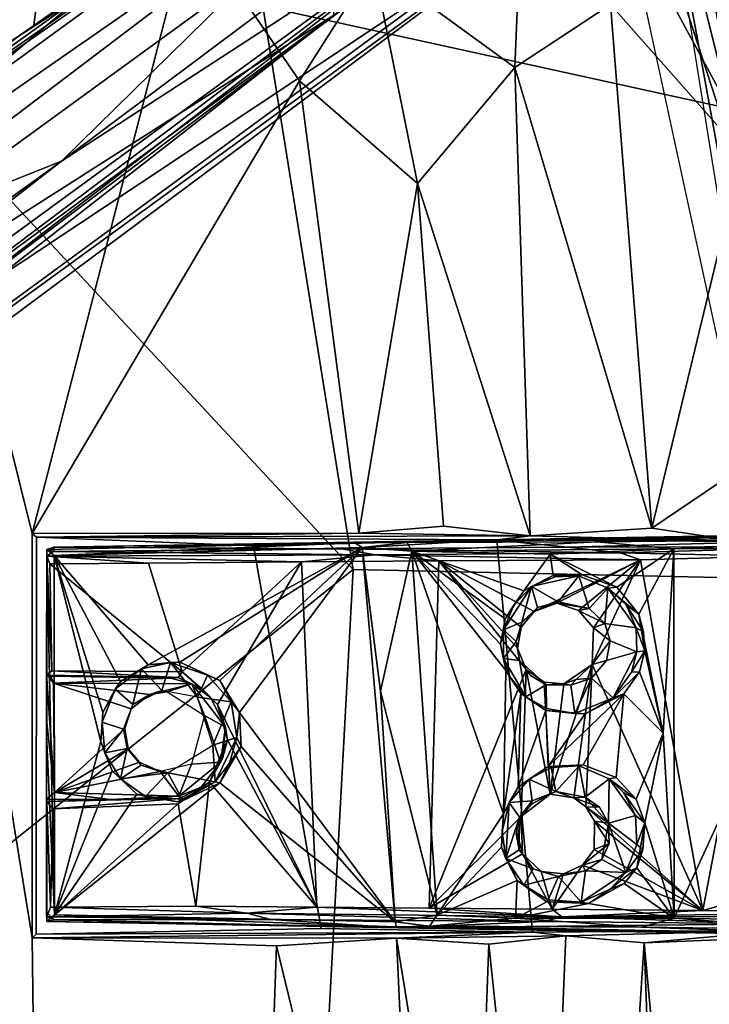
# Model space of a CAD drawing. Header units: millimetres. Extents: x -367 to 317, y -615 to 392.
# Tile 92 of 191: x 132 to 221, y -15 to 111. Entities that reach past the tile are written whole.
import ezdxf

# ---------------------------------------------------------------- set-up
doc = ezdxf.new("R2010")
doc.units = ezdxf.units.MM
doc.layers.add('Fbx_Root', color=7, linetype='Continuous', true_color=0x000000)
doc.styles.add('Default', font='arial.ttf')
doc.dimstyles.new('Default', dxfattribs={"dimscale": 10, "dimtxt": 2.5, "dimasz": 3, "dimexe": 1, "dimexo": 0.5, "dimgap": 0.8, "dimtad": 1, "dimtoh": 1, "dimzin": 1, "dimdsep": 46, "dimtxsty": 'Default', "dimcen": 2.5, "dimadec": 1, "dimazin": 1, "dimtfac": 1, "dimtdec": 4, "dimtix": 1, "dimtofl": 0, "dimtmove": 1, "dimatfit": 3, "dimfxl": 1, "dimtolj": 1, "dimtzin": 1, "dimarcsym": 0})

# ---------------------------------------------------------------- blocks, each defined once
blk = doc.blocks.new('*D1')
at = {"layer": 'Defpoints', "color": 0}
for p in [(-317.82, 295.28), (317.18, 295.28), (-317.82, -604.77)]:
    blk.add_point(p, dxfattribs=at)
at = {"layer": 'Fbx_Root', "color": 0, "lineweight": -2}
for p, q in [((-317.82, 290.28), (-317.82, -614.77)), ((317.18, 290.28), (317.18, -614.77)), ((287.18, -604.77), (-287.82, -604.77))]:
    blk.add_line(p, q, dxfattribs=at)
at = {"layer": 'Fbx_Root', "color": 0}
for points in [[(-287.82, -599.77), (-287.82, -609.77), (-317.82, -604.77)], [(287.18, -609.77), (287.18, -599.77), (317.18, -604.77)]]:
    blk.add_solid(points, dxfattribs=at)
at = {"layer": 'Fbx_Root', "color": 0, "insert": (-0.32, -584.01), "char_height": 25, "attachment_point": 5, "style": 'Default'}
blk.add_mtext('\\A1;635.00', dxfattribs=at)

msp = doc.modelspace()

# ---------------------------------------------------------------- linework, layer by layer
at = {"layer": 'Fbx_Root'}
for points in [[(86.489, 79.972, 138.504), (140.524, 114.812, 138.448), (271.773, 215.724, 73.588)], [(135.149, 119.095, 100.274), (86.489, 79.972, 138.504), (271.773, 215.724, 73.588)], [(262.031, 200.251, 77.066), (261.864, 199.266, 96.889), (20.397, 29.818, 150.584), (134.105, 110.737, 100.651)], [(134.105, 110.737, 100.651), (135.149, 119.095, 100.274), (262.031, 200.251, 77.066)], [(261.864, 199.266, 96.889), (181.087, 142.075, 120.829), (20.397, 29.818, 150.584)], [(208.854, 131.177, 90.294), (287.189, 189.615, 74.337), (34.467, 4.457, 147.586)], [(287.189, 189.615, 74.337), (172.593, 112.085, 133.258), (34.467, 4.457, 147.586)], [(137.662, 93.362, 140.126), (183.921, 138.747, 125.672), (266.324, 189.608, 101.87)], [(137.662, 93.362, 140.126), (266.324, 189.608, 101.87), (198.942, 133.183, 118.951)], [(271.713, 186.764, 77.463), (117.029, 70.125, 105.222), (198.942, 133.183, 118.951)], [(271.713, 186.764, 77.463), (208.854, 131.177, 90.294), (117.029, 70.125, 105.222)], [(234.539, 61.341, 392.893), (202.297, 160.536, 381.45), (218.52, 138.902, 384.38)], [(202.297, 160.536, 381.45), (234.539, 61.341, 392.893), (225.281, 54.445, 391.814)], [(223.251, 100.11, 439.231), (193.969, 154.315, 432.173), (163.479, 113.233, 433.641)], [(223.251, 100.11, 439.231), (221.569, 125.846, 433.306), (193.969, 154.315, 432.173)], [(133.898, -6.171, 353.465), (109.747, 142.677, 353.849), (133.9, 45.671, 353.61)], [(109.747, 142.677, 353.849), (136.539, -214.81, 352.999), (110.614, 1.941, 353.593)], [(109.747, 142.677, 353.849), (154.169, 124.125, 353.855), (133.9, 45.671, 353.61)], [(109.747, 142.677, 353.849), (133.898, -6.171, 353.465), (136.539, -214.81, 352.999)], [(181.087, 142.075, 120.829), (24.374, 28.059, 165.641), (20.397, 29.818, 150.584)], [(183.921, 138.747, 125.672), (24.374, 28.059, 165.641), (181.087, 142.075, 120.829)], [(218.52, 138.902, 384.38), (225.478, 117.348, 388.16), (234.539, 61.341, 392.893)], [(183.921, 138.747, 125.672), (108.849, 81.886, 147.046), (24.374, 28.059, 165.641)], [(183.921, 138.747, 125.672), (137.662, 93.362, 140.126), (108.849, 81.886, 147.046)], [(220.182, 122.171, 386.137), (213.944, 137.768, 384.745), (226.066, 89.467, 389.625)], [(223.568, 85.074, 390.252), (226.066, 89.467, 389.625), (213.944, 137.768, 384.745)], [(213.944, 137.768, 384.745), (230.431, 34.956, 393.251), (223.568, 85.074, 390.252)], [(34.331, 13.06, 164.42), (198.942, 133.183, 118.951), (34.959, 9.769, 150.938)], [(34.331, 13.06, 164.42), (137.662, 93.362, 140.126), (198.942, 133.183, 118.951)], [(34.959, 9.769, 150.938), (198.942, 133.183, 118.951), (117.029, 70.125, 105.222)], [(34.467, 4.457, 147.586), (109.62, 57.271, 106.826), (208.854, 131.177, 90.294)], [(109.62, 57.271, 106.826), (117.029, 70.125, 105.222), (208.854, 131.177, 90.294)], [(175.078, 41.035, 437.818), (163.479, 113.233, 433.641), (93.813, 128.525, 428.621)], [(175.078, 41.035, 437.818), (93.813, 128.525, 428.621), (107.947, -12.523, 434.605)], [(173.286, 125.662, 132.913), (27.564, 19.629, 171.121), (172.593, 112.085, 133.258)], [(173.286, 125.662, 132.913), (140.524, 114.812, 138.448), (27.564, 19.629, 171.121)], [(219.301, 125.097, 377.517), (224.927, 94.32, 380.854), (208.053, 113.426, 369.814)], [(219.301, 125.097, 377.517), (220.182, 122.171, 386.137), (226.066, 89.467, 389.625), (224.927, 94.32, 380.854)], [(133.9, 45.671, 353.61), (154.169, 124.125, 353.855), (168.196, 103.649, 353.878)], [(154.169, 124.125, 353.855), (177.652, 118.574, 357.235), (168.196, 103.649, 353.878)], [(196.484, 121.839, 364.716), (195.79, 105.368, 363.08), (177.652, 118.574, 357.235)], [(208.053, 113.426, 369.814), (195.79, 105.368, 363.08), (196.484, 121.839, 364.716)], [(135.149, 119.095, 100.274), (18.258, 29.711, 115.868), (12.762, 32.304, 115.767)], [(135.149, 119.095, 100.274), (12.762, 32.304, 115.767), (14.517, 31.537, 139.777), (86.489, 79.972, 138.504)], [(18.258, 29.711, 115.868), (135.149, 119.095, 100.274), (134.105, 110.737, 100.651)], [(177.652, 118.574, 357.235), (183.323, 90.508, 357.555), (168.196, 103.649, 353.878)], [(183.323, 90.508, 357.555), (177.652, 118.574, 357.235), (195.79, 105.368, 363.08)], [(140.524, 114.812, 138.448), (86.489, 79.972, 138.504), (19.168, 27.656, 169.021)], [(19.168, 27.656, 169.021), (27.564, 19.629, 171.121), (140.524, 114.812, 138.448)], [(231.661, 39.8, 443.098), (223.251, 100.11, 439.231), (163.479, 113.233, 433.641), (175.078, 41.035, 437.818)], [(208.053, 113.426, 369.814), (213.339, 46.344, 370.673), (195.79, 105.368, 363.08)], [(224.927, 94.32, 380.854), (213.339, 46.344, 370.673), (208.053, 113.426, 369.814)], [(32.754, 9.518, 169.004), (172.593, 112.085, 133.258), (27.564, 19.629, 171.121)], [(32.754, 9.518, 169.004), (34.467, 4.457, 147.586), (172.593, 112.085, 133.258)], [(18.258, 29.711, 115.868), (134.105, 110.737, 100.651), (20.397, 29.818, 150.584)], [(195.79, 105.368, 363.08), (197.772, 45.358, 362.187), (183.323, 90.508, 357.555)], [(197.772, 45.358, 362.187), (195.79, 105.368, 363.08), (213.339, 46.344, 370.673)], [(133.9, 45.671, 353.61), (168.196, 103.649, 353.878), (175.791, 45.692, 353.845)], [(168.196, 103.649, 353.878), (183.323, 90.508, 357.555), (175.791, 45.692, 353.845)], [(108.849, 81.886, 147.046), (137.662, 93.362, 140.126), (32.803, 17.634, 166.672)], [(137.662, 93.362, 140.126), (34.331, 13.06, 164.42), (32.803, 17.634, 166.672)], [(230.462, 57.876, 383.637), (213.339, 46.344, 370.673), (224.927, 94.32, 380.854)], [(175.791, 45.692, 353.845), (183.323, 90.508, 357.555), (186.643, 46.601, 357.376)], [(186.643, 46.601, 357.376), (183.323, 90.508, 357.555), (197.772, 45.358, 362.187)], [(213.339, 46.344, 370.673), (230.462, 57.876, 383.637), (224.91, 44.625, 378.644)], [(134.431, -5.691, 365.158), (133.898, -6.171, 353.465), (133.9, 45.671, 353.61), (134.47, 45.164, 365.173)], [(134.47, 45.164, 365.173), (133.9, 45.671, 353.61), (175.791, 45.692, 353.845)], [(134.47, 45.164, 365.173), (175.791, 45.692, 353.845), (197.772, 45.358, 362.187)], [(197.772, 45.358, 362.187), (175.791, 45.692, 353.845), (186.643, 46.601, 357.376)], [(206.344, 44.596, 354.865), (181.984, 44.508, 351.787), (241.909, 45.537, 362.678)], [(181.984, 44.508, 351.787), (193.077, 44.855, 362.9), (241.909, 45.537, 362.678)], [(193.077, 44.855, 362.9), (258.516, 45.976, 374.842), (241.909, 45.537, 362.678)], [(193.077, 44.855, 362.9), (245.498, 45.039, 376.528), (258.516, 45.976, 374.842)], [(224.91, 44.625, 378.644), (197.772, 45.358, 362.187), (213.339, 46.344, 370.673)], [(241.909, 45.537, 362.678), (246.104, 44.975, 362.584), (206.344, 44.596, 354.865)], [(134.431, -5.691, 365.158), (134.47, 45.164, 365.173), (162.282, 44.092, 368.619), (170.958, -4.958, 369.81)], [(134.47, 45.164, 365.173), (197.772, 45.358, 362.187), (193.467, 44.828, 373.169)], [(193.467, 44.828, 373.169), (162.282, 44.092, 368.619), (134.47, 45.164, 365.173)], [(136.672, 43.905, 355.534), (175.268, 44.465, 354.887), (135.769, 43.597, 354.441)], [(135.769, 43.597, 354.441), (175.268, 44.465, 354.887), (136.732, 42.851, 353.954)], [(175.268, 44.465, 354.887), (136.672, 43.905, 355.534), (193.077, 44.855, 362.9)], [(136.672, 43.905, 355.534), (173.559, 43.678, 368.845), (193.077, 44.855, 362.9)], [(176.208, 43.853, 353.988), (136.732, 42.851, 353.954), (175.268, 44.465, 354.887)], [(170.958, -4.958, 369.81), (162.282, 44.092, 368.619), (193.467, 44.828, 373.169), (198.062, -5.413, 373.92)], [(202.537, 43.887, 373.324), (193.077, 44.855, 362.9), (173.559, 43.678, 368.845)], [(193.077, 44.855, 362.9), (181.984, 44.508, 351.787), (175.268, 44.465, 354.887)], [(176.208, 43.853, 353.988), (175.268, 44.465, 354.887), (181.984, 44.508, 351.787)], [(181.984, 44.508, 351.787), (182.586, 43.378, 350.429), (176.208, 43.853, 353.988)], [(182.586, 43.378, 350.429), (181.984, 44.508, 351.787), (206.344, 44.596, 354.865)], [(182.586, 43.378, 350.429), (206.344, 44.596, 354.865), (216.188, 43.699, 355.882)], [(193.077, 44.855, 362.9), (202.537, 43.887, 373.324), (245.498, 45.039, 376.528)], [(224.91, 44.625, 378.644), (193.467, 44.828, 373.169), (197.772, 45.358, 362.187)], [(198.062, -5.413, 373.92), (193.467, 44.828, 373.169), (224.91, 44.625, 378.644), (229.941, -5.227, 379.565)], [(245.498, 45.039, 376.528), (202.537, 43.887, 373.324), (237.788, 44.005, 380.195)], [(216.188, 43.699, 355.882), (206.344, 44.596, 354.865), (246.104, 44.975, 362.584)], [(216.188, 43.699, 355.882), (246.104, 44.975, 362.584), (238.009, 43.814, 360.332)], [(135.769, 43.597, 354.441), (135.745, -2.9, 358.402), (135.742, 21.767, 361.5)], [(135.742, 21.767, 361.5), (135.754, 27.701, 362.032), (135.769, 43.597, 354.441)], [(135.748, 19.896, 354.971), (135.745, -2.9, 358.402), (135.769, 43.597, 354.441)], [(135.769, 43.597, 354.441), (136.754, -3.207, 353.957), (135.748, 19.896, 354.971)], [(135.76, 27.488, 364.607), (135.769, 43.597, 354.441), (135.754, 27.701, 362.032)], [(135.773, 42.755, 364.784), (135.769, 43.597, 354.441), (135.76, 27.488, 364.607)], [(136.6, 43.364, 364.029), (136.672, 43.905, 355.534), (135.769, 43.597, 354.441)], [(136.732, 42.851, 353.954), (136.754, -3.207, 353.957), (135.769, 43.597, 354.441)], [(135.773, 42.755, 364.784), (136.6, 43.364, 364.029), (135.769, 43.597, 354.441)], [(177.865, 42.932, 370.443), (136.6, 43.364, 364.029), (135.773, 42.755, 364.784)], [(168.452, 42.026, 369.485), (177.865, 42.932, 370.443), (135.773, 42.755, 364.784)], [(136.6, 43.364, 364.029), (173.559, 43.678, 368.845), (136.672, 43.905, 355.534)], [(177.865, 42.932, 370.443), (173.559, 43.678, 368.845), (136.6, 43.364, 364.029)], [(136.732, 42.851, 353.954), (176.208, 43.853, 353.988), (148.782, 28.826, 353.968)], [(152.86, 29.182, 353.982), (148.782, 28.826, 353.968), (176.208, 43.853, 353.988)], [(157.977, 26.812, 353.981), (152.86, 29.182, 353.982), (176.208, 43.853, 353.988)], [(160.492, 22.727, 353.977), (157.977, 26.812, 353.981), (176.208, 43.853, 353.988)], [(176.208, 43.853, 353.988), (180.431, -4.092, 353.991), (160.492, 22.727, 353.977)], [(186.049, 42.167, 372.067), (177.865, 42.932, 370.443), (168.452, 42.026, 369.485)], [(209.287, 43.196, 375.45), (202.537, 43.887, 373.324), (173.559, 43.678, 368.845)], [(209.287, 43.196, 375.45), (173.559, 43.678, 368.845), (177.865, 42.932, 370.443)], [(178.545, 25.46, 353.717), (176.208, 43.853, 353.988), (182.586, 43.378, 350.429)], [(176.208, 43.853, 353.988), (178.545, 25.46, 353.717), (180.431, -4.092, 353.991)], [(211.907, 42.264, 376.305), (209.287, 43.196, 375.45), (177.865, 42.932, 370.443)], [(211.907, 42.264, 376.305), (177.865, 42.932, 370.443), (186.049, 42.167, 372.067)], [(185.847, -3.259, 350.888), (178.545, 25.46, 353.717), (182.586, 43.378, 350.429)], [(200.313, 43.001, 353.049), (182.586, 43.378, 350.429), (216.188, 43.699, 355.882)], [(182.586, 43.378, 350.429), (194.345, 9.745, 352.116), (185.847, -3.259, 350.888)], [(196.944, 38.307, 352.534), (194.561, 34.733, 352.166), (182.586, 43.378, 350.429)], [(194.561, 34.733, 352.166), (193.953, 31.477, 352.097), (182.586, 43.378, 350.429)], [(193.953, 31.477, 352.097), (194.625, 28.082, 352.171), (182.586, 43.378, 350.429)], [(194.345, 9.745, 352.116), (182.586, 43.378, 350.429), (194.625, 28.082, 352.171)], [(200.313, 43.001, 353.049), (196.944, 38.307, 352.534), (182.586, 43.378, 350.429)], [(200.703, 40.275, 353.186), (196.944, 38.307, 352.534), (200.313, 43.001, 353.049)], [(200.313, 43.001, 353.049), (216.188, 43.699, 355.882), (208.877, 38.762, 354.565)], [(204.417, 40.363, 353.829), (200.703, 40.275, 353.186), (200.313, 43.001, 353.049)], [(208.877, 38.762, 354.565), (204.417, 40.363, 353.829), (200.313, 43.001, 353.049)], [(202.537, 43.887, 373.324), (209.287, 43.196, 375.45), (237.788, 44.005, 380.195)], [(211.693, 35.321, 355.072), (208.877, 38.762, 354.565), (216.188, 43.699, 355.882)], [(228.532, 42.767, 379.354), (237.788, 44.005, 380.195), (209.287, 43.196, 375.45)], [(209.287, 43.196, 375.45), (211.907, 42.264, 376.305), (228.532, 42.767, 379.354)], [(216.188, 43.699, 355.882), (214.791, 20.06, 355.63), (211.693, 35.321, 355.072)], [(214.791, 20.06, 355.63), (216.188, 43.699, 355.882), (216.213, -3.617, 355.878)], [(216.188, 43.699, 355.882), (238.009, 43.814, 360.332), (216.213, -3.617, 355.878)], [(238.009, 43.814, 360.332), (243.979, -4.141, 361.585), (216.213, -3.617, 355.878)], [(135.773, 42.755, 364.784), (135.76, 27.488, 364.607), (136.441, 28.066, 365.475)], [(136.441, 28.066, 365.475), (136.17, 41.758, 365.452), (135.773, 42.755, 364.784)], [(168.452, 42.026, 369.485), (135.773, 42.755, 364.784), (148.808, 41.843, 366.933)], [(148.808, 41.843, 366.933), (135.773, 42.755, 364.784), (136.17, 41.758, 365.452)], [(153.128, 27.912, 367.46), (148.808, 41.843, 366.933), (136.17, 41.758, 365.452)], [(136.441, 28.066, 365.475), (153.128, 27.912, 367.46), (136.17, 41.758, 365.452)], [(148.782, 28.826, 353.968), (145.231, 26.694, 353.97), (136.732, 42.851, 353.954)], [(145.231, 26.694, 353.97), (142.987, 22.713, 353.977), (136.732, 42.851, 353.954)], [(142.987, 22.713, 353.977), (142.724, 19.011, 353.966), (136.732, 42.851, 353.954)], [(136.754, -3.207, 353.957), (136.732, 42.851, 353.954), (142.724, 19.011, 353.966)], [(168.452, 42.026, 369.485), (148.808, 41.843, 366.933), (153.128, 27.912, 367.46)], [(157.675, 23.748, 368.052), (168.452, 42.026, 369.485), (153.128, 27.912, 367.46)], [(168.452, 42.026, 369.485), (157.675, 23.748, 368.052), (170.4, -2.211, 369.771)], [(168.452, 42.026, 369.485), (170.4, -2.211, 369.771), (184.799, -2.349, 371.875), (186.049, 42.167, 372.067)], [(197.254, 28.21, 373.844), (186.049, 42.167, 372.067), (184.799, -2.349, 371.875)], [(186.049, 42.167, 372.067), (198.256, 35.663, 374.003), (211.907, 42.264, 376.305)], [(198.256, 35.663, 374.003), (186.049, 42.167, 372.067), (196.607, 33.655, 373.721)], [(196.607, 33.655, 373.721), (186.049, 42.167, 372.067), (196.131, 30.979, 373.629)], [(197.254, 28.21, 373.844), (196.131, 30.979, 373.629), (186.049, 42.167, 372.067)], [(201.169, 36.706, 374.453), (211.907, 42.264, 376.305), (198.256, 35.663, 374.003)], [(203.936, 35.791, 374.923), (211.907, 42.264, 376.305), (201.169, 36.706, 374.453)], [(205.883, 33.565, 375.234), (211.907, 42.264, 376.305), (203.936, 35.791, 374.923)], [(219.867, -2.643, 377.732), (211.907, 42.264, 376.305), (205.68, 28.866, 375.247)], [(205.68, 28.866, 375.247), (211.907, 42.264, 376.305), (205.883, 33.565, 375.234)], [(228.532, 42.767, 379.354), (211.907, 42.264, 376.305), (219.867, -2.643, 377.732)], [(219.867, -2.643, 377.732), (242.442, 3.755, 382.052), (228.532, 42.767, 379.354)], [(170.307, -46.37, 439.084), (175.078, 41.035, 437.818), (107.947, -12.523, 434.605)], [(170.307, -46.37, 439.084), (239.29, -40.206, 444.38), (231.661, 39.8, 443.098), (175.078, 41.035, 437.818)], [(196.944, 38.307, 352.534), (200.703, 40.275, 353.186), (197.918, 38.851, 360.857)], [(200.948, 40.105, 360.838), (197.918, 38.851, 360.857), (200.703, 40.275, 353.186)], [(197.918, 38.851, 360.857), (203.991, 40.225, 361.629), (201.335, 36.883, 361.365)], [(203.991, 40.225, 361.629), (197.918, 38.851, 360.857), (200.948, 40.105, 360.838)], [(204.417, 40.363, 353.829), (203.991, 40.225, 361.629), (200.703, 40.275, 353.186)], [(203.991, 40.225, 361.629), (200.948, 40.105, 360.838), (200.703, 40.275, 353.186)], [(205.294, 36.053, 361.871), (201.335, 36.883, 361.365), (203.991, 40.225, 361.629)], [(208.877, 38.762, 354.565), (207.728, 38.662, 362.129), (203.991, 40.225, 361.629), (204.417, 40.363, 353.829)], [(203.991, 40.225, 361.629), (207.728, 38.662, 362.129), (205.294, 36.053, 361.871)], [(194.318, 33.33, 360.365), (197.918, 38.851, 360.857), (196.663, 34.281, 360.764)], [(197.918, 38.851, 360.857), (194.318, 33.33, 360.365), (195.649, 36.451, 360.237)], [(194.561, 34.733, 352.166), (196.944, 38.307, 352.534), (195.649, 36.451, 360.237)], [(197.918, 38.851, 360.857), (195.649, 36.451, 360.237), (196.944, 38.307, 352.534)], [(198.678, 36.186, 361.029), (196.663, 34.281, 360.764), (197.918, 38.851, 360.857)], [(201.335, 36.883, 361.365), (198.678, 36.186, 361.029), (197.918, 38.851, 360.857)], [(207.327, 34.125, 362.134), (205.294, 36.053, 361.871), (207.728, 38.662, 362.129)], [(207.728, 38.662, 362.129), (211.323, 33.565, 362.578), (207.327, 34.125, 362.134)], [(211.693, 35.321, 355.072), (207.728, 38.662, 362.129), (208.877, 38.762, 354.565)], [(207.728, 38.662, 362.129), (211.693, 35.321, 355.072), (210.044, 36.496, 361.981)], [(210.044, 36.496, 361.981), (211.323, 33.565, 362.578), (207.728, 38.662, 362.129)], [(198.256, 35.663, 374.003), (198.678, 36.186, 361.029), (201.169, 36.706, 374.453)], [(201.169, 36.706, 374.453), (198.678, 36.186, 361.029), (201.335, 36.883, 361.365)], [(205.294, 36.053, 361.871), (201.169, 36.706, 374.453), (201.335, 36.883, 361.365)], [(203.936, 35.791, 374.923), (201.169, 36.706, 374.453), (205.294, 36.053, 361.871)], [(195.649, 36.451, 360.237), (194.318, 33.33, 360.365), (194.561, 34.733, 352.166)], [(196.607, 33.655, 373.721), (196.663, 34.281, 360.764), (198.256, 35.663, 374.003)], [(198.256, 35.663, 374.003), (196.663, 34.281, 360.764), (198.678, 36.186, 361.029)], [(207.327, 34.125, 362.134), (203.936, 35.791, 374.923), (205.294, 36.053, 361.871)], [(205.883, 33.565, 375.234), (203.936, 35.791, 374.923), (207.327, 34.125, 362.134)], [(212.273, 33.044, 355.584), (210.044, 36.496, 361.981), (211.693, 35.321, 355.072)], [(210.044, 36.496, 361.981), (212.273, 33.044, 355.584), (211.323, 33.565, 362.578)], [(194.318, 33.33, 360.365), (193.953, 31.477, 352.097), (194.561, 34.733, 352.166)], [(196.663, 34.281, 360.764), (195.962, 31.805, 360.663), (194.318, 33.33, 360.365)], [(195.962, 31.805, 360.663), (196.663, 34.281, 360.764), (196.607, 33.655, 373.721)], [(207.989, 31.916, 362.242), (205.883, 33.565, 375.234), (207.327, 34.125, 362.134)], [(211.413, 30.47, 362.626), (207.989, 31.916, 362.242), (207.327, 34.125, 362.134), (211.323, 33.565, 362.578)], [(212.459, 30.61, 355.261), (211.693, 35.321, 355.072), (214.791, 20.06, 355.63)], [(212.459, 30.61, 355.261), (212.273, 33.044, 355.584), (211.693, 35.321, 355.072)], [(193.953, 31.477, 352.097), (194.318, 33.33, 360.365), (194.324, 29.654, 360.371)], [(194.324, 29.654, 360.371), (194.318, 33.33, 360.365), (195.962, 31.805, 360.663)], [(196.131, 30.979, 373.629), (195.962, 31.805, 360.663), (196.607, 33.655, 373.721)], [(205.68, 28.866, 375.247), (205.883, 33.565, 375.234), (207.989, 31.916, 362.242)], [(212.459, 30.61, 355.261), (211.323, 33.565, 362.578), (212.273, 33.044, 355.584)], [(211.323, 33.565, 362.578), (212.459, 30.61, 355.261), (211.413, 30.47, 362.626)], [(195.962, 31.805, 360.663), (196.366, 29.359, 360.714), (194.324, 29.654, 360.371)], [(196.131, 30.979, 373.629), (196.366, 29.359, 360.714), (195.962, 31.805, 360.663)], [(207.558, 29.371, 362.205), (205.68, 28.866, 375.247), (207.989, 31.916, 362.242)], [(207.558, 29.371, 362.205), (207.989, 31.916, 362.242), (211.413, 30.47, 362.626)], [(194.625, 28.082, 352.171), (193.953, 31.477, 352.097), (194.324, 29.654, 360.371)], [(197.254, 28.21, 373.844), (196.366, 29.359, 360.714), (196.131, 30.979, 373.629)], [(205.612, 27.134, 361.907), (207.558, 29.371, 362.205), (211.413, 30.47, 362.626), (208.377, 24.595, 362.196)], [(211.413, 30.47, 362.626), (210.743, 27.871, 362.286), (208.377, 24.595, 362.196)], [(211.77, 27.93, 355.094), (210.743, 27.871, 362.286), (212.459, 30.61, 355.261)], [(211.413, 30.47, 362.626), (212.459, 30.61, 355.261), (210.743, 27.871, 362.286)], [(211.77, 27.93, 355.094), (212.459, 30.61, 355.261), (214.791, 20.06, 355.63)], [(147.905, 28.331, 357.13), (151.655, 29.135, 357.611), (150.548, 25.556, 357.557)], [(147.905, 28.331, 357.13), (148.782, 28.826, 353.968), (151.655, 29.135, 357.611)], [(148.782, 28.826, 353.968), (152.86, 29.182, 353.982), (151.655, 29.135, 357.611)], [(155.106, 24.701, 358.133), (150.548, 25.556, 357.557), (151.655, 29.135, 357.611)], [(156.389, 27.484, 358.204), (151.655, 29.135, 357.611), (152.86, 29.182, 353.982)], [(151.655, 29.135, 357.611), (156.389, 27.484, 358.204), (155.106, 24.701, 358.133)], [(157.977, 26.812, 353.981), (156.389, 27.484, 358.204), (152.86, 29.182, 353.982)], [(197.2, 24.741, 360.742), (194.324, 29.654, 360.371), (196.366, 29.359, 360.714)], [(194.324, 29.654, 360.371), (197.2, 24.741, 360.742), (195.204, 27.254, 360.23)], [(194.625, 28.082, 352.171), (194.324, 29.654, 360.371), (195.204, 27.254, 360.23)], [(196.366, 29.359, 360.714), (199.784, 26.282, 361.16), (197.2, 24.741, 360.742)], [(197.254, 28.21, 373.844), (197.787, 27.451, 361.112), (196.366, 29.359, 360.714)], [(197.787, 27.451, 361.112), (199.784, 26.282, 361.16), (196.366, 29.359, 360.714)], [(205.612, 27.134, 361.907), (205.68, 28.866, 375.247), (207.558, 29.371, 362.205)], [(136.441, 28.066, 365.475), (135.76, 27.488, 364.607), (152.625, 27.181, 366.88)], [(152.625, 27.181, 366.88), (153.128, 27.912, 367.46), (136.441, 28.066, 365.475)], [(144.549, 25.701, 356.678), (147.905, 28.331, 357.13), (146.816, 23.762, 357.054)], [(144.549, 25.701, 356.678), (145.231, 26.694, 353.97), (147.905, 28.331, 357.13)], [(148.782, 28.826, 353.968), (147.905, 28.331, 357.13), (145.231, 26.694, 353.97)], [(150.548, 25.556, 357.557), (146.816, 23.762, 357.054), (147.905, 28.331, 357.13)], [(153.128, 27.912, 367.46), (152.625, 27.181, 366.88), (155.895, 25.537, 367.277)], [(157.675, 23.748, 368.052), (153.128, 27.912, 367.46), (155.895, 25.537, 367.277)], [(184.799, -2.349, 371.875), (196.617, 9.411, 373.735), (197.254, 28.21, 373.844)], [(194.625, 28.082, 352.171), (196.55, 25.145, 352.469), (194.345, 9.745, 352.116)], [(196.55, 25.145, 352.469), (194.625, 28.082, 352.171), (195.204, 27.254, 360.23)], [(200.325, 12.242, 374.344), (197.254, 28.21, 373.844), (196.617, 9.411, 373.735)], [(200.325, 12.242, 374.344), (199.552, 26.615, 374.21), (197.254, 28.21, 373.844)], [(197.787, 27.451, 361.112), (197.254, 28.21, 373.844), (199.552, 26.615, 374.21), (199.784, 26.282, 361.16)], [(202.078, 26.401, 374.633), (200.325, 12.242, 374.344), (205.68, 28.866, 375.247)], [(200.325, 12.242, 374.344), (203.368, 11.764, 374.851), (205.68, 28.866, 375.247)], [(203.629, 26.938, 374.527), (202.078, 26.401, 374.633), (205.68, 28.866, 375.247)], [(204.871, 10.636, 375.106), (205.68, 28.866, 375.247), (203.368, 11.764, 374.851)], [(203.629, 26.938, 374.527), (205.68, 28.866, 375.247), (205.612, 27.134, 361.907)], [(205.68, 28.866, 375.247), (204.871, 10.636, 375.106), (219.867, -2.643, 377.732)], [(209.769, 25.122, 354.702), (208.377, 24.595, 362.196), (211.77, 27.93, 355.094)], [(210.743, 27.871, 362.286), (211.77, 27.93, 355.094), (208.377, 24.595, 362.196)], [(209.769, 25.122, 354.702), (211.77, 27.93, 355.094), (214.791, 20.06, 355.63)], [(135.754, 27.701, 362.032), (135.742, 21.767, 361.5), (136.752, 12.483, 362.526)], [(136.752, 12.483, 362.526), (136.65, 26.479, 362.518), (135.754, 27.701, 362.032)], [(136.65, 26.479, 362.518), (136.309, 27.389, 363.06), (135.754, 27.701, 362.032)], [(135.754, 27.701, 362.032), (136.309, 27.389, 363.06), (135.76, 27.488, 364.607)], [(136.309, 27.389, 363.06), (151.682, 27.122, 363.252), (135.76, 27.488, 364.607)], [(152.625, 27.181, 366.88), (135.76, 27.488, 364.607), (151.682, 27.122, 363.252)], [(151.682, 27.122, 363.252), (136.309, 27.389, 363.06), (136.65, 26.479, 362.518)], [(154.371, 26.377, 362.94), (151.682, 27.122, 363.252), (136.65, 26.479, 362.518)], [(145.231, 26.694, 353.97), (144.549, 25.701, 356.678), (142.987, 22.713, 353.977)], [(151.682, 27.122, 363.252), (154.371, 26.377, 362.94), (152.625, 27.181, 366.88)], [(152.625, 27.181, 366.88), (154.371, 26.377, 362.94), (155.895, 25.537, 367.277)], [(156.389, 27.484, 358.204), (159.402, 24.076, 358.639), (155.106, 24.701, 358.133)], [(156.389, 27.484, 358.204), (157.977, 26.812, 353.981), (159.402, 24.076, 358.639)], [(160.492, 22.727, 353.977), (159.402, 24.076, 358.639), (157.977, 26.812, 353.981)], [(196.55, 25.145, 352.469), (195.204, 27.254, 360.23), (197.2, 24.741, 360.742)], [(199.552, 26.615, 374.21), (200.325, 12.242, 374.344), (202.078, 26.401, 374.633)], [(199.784, 26.282, 361.16), (199.552, 26.615, 374.21), (202.078, 26.401, 374.633)], [(202.078, 26.401, 374.633), (203.629, 26.938, 374.527), (202.956, 26.229, 361.577)], [(202.956, 26.229, 361.577), (205.612, 27.134, 361.907), (203.493, 22.598, 361.541)], [(205.612, 27.134, 361.907), (202.956, 26.229, 361.577), (203.629, 26.938, 374.527)], [(208.377, 24.595, 362.196), (203.493, 22.598, 361.541), (205.612, 27.134, 361.907)], [(136.65, 26.479, 362.518), (149.008, 25.034, 362.741), (154.371, 26.377, 362.94)], [(149.008, 25.034, 362.741), (136.65, 26.479, 362.518), (146.589, 23.167, 362.696)], [(146.589, 23.167, 362.696), (136.65, 26.479, 362.518), (136.752, 12.483, 362.526), (145.772, 20.682, 362.681)], [(142.882, 21.498, 356.47), (144.549, 25.701, 356.678), (146.816, 23.762, 357.054), (145.626, 20.583, 356.887)], [(142.882, 21.498, 356.47), (142.987, 22.713, 353.977), (144.549, 25.701, 356.678)], [(146.816, 23.762, 357.054), (150.548, 25.556, 357.557), (149.008, 25.034, 362.741)], [(151.221, 25.371, 362.783), (154.371, 26.377, 362.94), (149.008, 25.034, 362.741)], [(149.008, 25.034, 362.741), (150.548, 25.556, 357.557), (151.221, 25.371, 362.783)], [(156.022, 22.339, 362.875), (154.371, 26.377, 362.94), (151.221, 25.371, 362.783)], [(154.371, 26.377, 362.94), (156.022, 22.339, 362.875), (158.675, 20.841, 363.079)], [(158.675, 20.841, 363.079), (156.784, 24.653, 363.485), (154.371, 26.377, 362.94)], [(155.895, 25.537, 367.277), (154.371, 26.377, 362.94), (156.784, 24.653, 363.485)], [(155.895, 25.537, 367.277), (156.784, 24.653, 363.485), (157.675, 23.748, 368.052)], [(185.847, -3.259, 350.888), (180.431, -4.092, 353.991), (178.545, 25.46, 353.717)], [(199.846, 23.211, 361.098), (197.2, 24.741, 360.742), (199.784, 26.282, 361.16)], [(199.784, 26.282, 361.16), (202.078, 26.401, 374.633), (202.956, 26.229, 361.577)], [(199.846, 23.211, 361.098), (199.784, 26.282, 361.16), (202.956, 26.229, 361.577), (203.493, 22.598, 361.541)], [(146.589, 23.167, 362.696), (146.816, 23.762, 357.054), (149.008, 25.034, 362.741)], [(157.088, 18.552, 358.391), (155.106, 24.701, 358.133), (159.402, 24.076, 358.639)], [(157.675, 23.748, 368.052), (156.784, 24.653, 363.485), (158.675, 20.841, 363.079)], [(159.402, 24.076, 358.639), (160.167, 19.529, 358.741), (157.088, 18.552, 358.391)], [(159.402, 24.076, 358.639), (160.492, 22.727, 353.977), (160.167, 19.529, 358.741)], [(194.345, 9.745, 352.116), (196.55, 25.145, 352.469), (196.205, 13.137, 352.417)], [(196.55, 25.145, 352.469), (199.746, 22.955, 352.992), (196.205, 13.137, 352.417)], [(197.2, 24.741, 360.742), (199.846, 23.211, 361.098), (199.746, 22.955, 352.992), (196.55, 25.145, 352.469)], [(204.559, 16.009, 353.789), (200.055, 15.782, 353.039), (209.769, 25.122, 354.702)], [(209.769, 25.122, 354.702), (200.055, 15.782, 353.039), (204.809, 22.552, 353.87)], [(208.377, 24.595, 362.196), (204.809, 22.552, 353.87), (203.493, 22.598, 361.541)], [(208.767, 14.37, 354.552), (204.559, 16.009, 353.789), (209.769, 25.122, 354.702)], [(204.809, 22.552, 353.87), (208.377, 24.595, 362.196), (209.769, 25.122, 354.702)], [(211.342, 11.599, 354.995), (208.767, 14.37, 354.552), (209.769, 25.122, 354.702), (214.791, 20.06, 355.63)], [(142.882, 21.498, 356.47), (142.724, 19.011, 353.966), (142.987, 22.713, 353.977)], [(146.589, 23.167, 362.696), (145.772, 20.682, 362.681), (145.626, 20.583, 356.887), (146.816, 23.762, 357.054)], [(158.957, 19.198, 368.187), (170.4, -2.211, 369.771), (157.675, 23.748, 368.052)], [(157.675, 23.748, 368.052), (158.675, 20.841, 363.079), (158.957, 19.198, 368.187)], [(160.7, 18.371, 353.983), (160.167, 19.529, 358.741), (160.492, 22.727, 353.977)], [(160.7, 18.371, 353.983), (160.492, 22.727, 353.977), (180.431, -4.092, 353.991)], [(200.055, 15.782, 353.039), (196.205, 13.137, 352.417), (199.746, 22.955, 352.992)], [(199.746, 22.955, 352.992), (199.846, 23.211, 361.098), (203.493, 22.598, 361.541)], [(200.055, 15.782, 353.039), (199.746, 22.955, 352.992), (204.809, 22.552, 353.87)], [(204.809, 22.552, 353.87), (199.746, 22.955, 352.992), (203.493, 22.598, 361.541)], [(135.745, -2.9, 358.402), (135.765, 11.623, 362.198), (135.742, 21.767, 361.5)], [(135.742, 21.767, 361.5), (135.765, 11.623, 362.198), (136.752, 12.483, 362.526)], [(142.882, 21.498, 356.47), (143.224, 17.531, 356.523), (142.724, 19.011, 353.966)], [(143.224, 17.531, 356.523), (142.882, 21.498, 356.47), (145.626, 20.583, 356.887)], [(154.338, 16.107, 362.838), (158.065, 16.335, 363.017), (156.022, 22.339, 362.875)], [(158.675, 20.841, 363.079), (156.022, 22.339, 362.875), (158.065, 16.335, 363.017)], [(145.772, 20.682, 362.681), (136.752, 12.483, 362.526), (146.221, 18.075, 362.69)], [(145.626, 20.583, 356.887), (146.073, 18.087, 356.967), (143.224, 17.531, 356.523)], [(145.772, 20.682, 362.681), (146.221, 18.075, 362.69), (146.073, 18.087, 356.967), (145.626, 20.583, 356.887)], [(158.327, 16.84, 367.412), (158.675, 20.841, 363.079), (158.065, 16.335, 363.017)], [(158.675, 20.841, 363.079), (158.327, 16.84, 367.412), (158.957, 19.198, 368.187)], [(135.798, -4.056, 354.609), (135.745, -2.9, 358.402), (135.748, 19.896, 354.971)], [(135.798, -4.056, 354.609), (135.748, 19.896, 354.971), (136.754, -3.207, 353.957)], [(142.724, 19.011, 353.966), (144.152, 15.243, 353.975), (136.754, -3.207, 353.957)], [(142.724, 19.011, 353.966), (143.224, 17.531, 356.523), (144.152, 15.243, 353.975)], [(156.663, 13.782, 367.911), (170.4, -2.211, 369.771), (158.957, 19.198, 368.187)], [(158.957, 19.198, 368.187), (158.327, 16.84, 367.412), (156.663, 13.782, 367.911)], [(160.167, 19.529, 358.741), (157.359, 13.851, 358.368), (157.088, 18.552, 358.391)], [(159.203, 16.225, 358.354), (157.359, 13.851, 358.368), (160.167, 19.529, 358.741)], [(160.167, 19.529, 358.741), (160.7, 18.371, 353.983), (159.203, 16.225, 358.354)], [(212.436, 8.597, 355.208), (211.342, 11.599, 354.995), (214.791, 20.06, 355.63)], [(214.791, 20.06, 355.63), (216.213, -3.617, 355.878), (212.436, 8.597, 355.208)], [(146.221, 18.075, 362.69), (136.752, 12.483, 362.526), (147.648, 16.337, 362.716)], [(145.225, 14.238, 356.793), (143.224, 17.531, 356.523), (146.073, 18.087, 356.967)], [(146.073, 18.087, 356.967), (147.864, 15.979, 357.205), (145.225, 14.238, 356.793)], [(146.221, 18.075, 362.69), (147.648, 16.337, 362.716), (147.864, 15.979, 357.205), (146.073, 18.087, 356.967)], [(151.309, 14.986, 357.655), (157.088, 18.552, 358.391), (157.359, 13.851, 358.368)], [(157.954, 13.703, 353.975), (160.7, 18.371, 353.983), (180.431, -4.092, 353.991)], [(157.954, 13.703, 353.975), (159.203, 16.225, 358.354), (160.7, 18.371, 353.983)], [(145.225, 14.238, 356.793), (144.152, 15.243, 353.975), (143.224, 17.531, 356.523)], [(158.327, 16.84, 367.412), (158.065, 16.335, 363.017), (156.663, 13.782, 367.911)], [(147.648, 16.337, 362.716), (136.752, 12.483, 362.526), (150.304, 15.169, 362.769)], [(152.694, 11.987, 362.917), (150.304, 15.169, 362.769), (136.752, 12.483, 362.526)], [(144.152, 15.243, 353.975), (147.344, 12.263, 353.969), (136.754, -3.207, 353.957)], [(144.152, 15.243, 353.975), (145.225, 14.238, 356.793), (147.344, 12.263, 353.969)], [(147.864, 15.979, 357.205), (151.309, 14.986, 357.655), (145.225, 14.238, 356.793)], [(147.864, 15.979, 357.205), (147.648, 16.337, 362.716), (150.304, 15.169, 362.769)], [(151.309, 14.986, 357.655), (147.864, 15.979, 357.205), (150.304, 15.169, 362.769)], [(150.304, 15.169, 362.769), (152.694, 11.987, 362.917), (154.338, 16.107, 362.838)], [(152.694, 11.987, 362.917), (155.578, 13.167, 363.238), (158.065, 16.335, 363.017)], [(158.065, 16.335, 363.017), (154.338, 16.107, 362.838), (152.694, 11.987, 362.917)], [(155.578, 13.167, 363.238), (156.663, 13.782, 367.911), (158.065, 16.335, 363.017)], [(159.203, 16.225, 358.354), (157.954, 13.703, 353.975), (157.359, 13.851, 358.368)], [(196.205, 13.137, 352.417), (200.055, 15.782, 353.039), (197.608, 14.161, 360.807)], [(200.462, 15.662, 361.156), (197.608, 14.161, 360.807), (200.055, 15.782, 353.039)], [(197.608, 14.161, 360.807), (200.462, 15.662, 361.156), (201.048, 12.589, 361.327)], [(200.462, 15.662, 361.156), (200.055, 15.782, 353.039), (204.559, 16.009, 353.789), (204.051, 15.893, 361.614)], [(200.462, 15.662, 361.156), (204.051, 15.893, 361.614), (201.048, 12.589, 361.327)], [(204.781, 11.868, 361.8), (201.048, 12.589, 361.327), (204.051, 15.893, 361.614)], [(204.051, 15.893, 361.614), (204.559, 16.009, 353.789), (208.767, 14.37, 354.552), (207.889, 14.211, 362.147)], [(204.051, 15.893, 361.614), (207.889, 14.211, 362.147), (204.781, 11.868, 361.8)], [(148.436, 11.945, 357.176), (145.225, 14.238, 356.793), (151.309, 14.986, 357.655)], [(148.436, 11.945, 357.176), (147.344, 12.263, 353.969), (145.225, 14.238, 356.793)], [(153.12, 11.623, 357.806), (148.436, 11.945, 357.176), (151.309, 14.986, 357.655)], [(157.359, 13.851, 358.368), (153.12, 11.623, 357.806), (151.309, 14.986, 357.655)], [(195.038, 11.175, 360.461), (197.608, 14.161, 360.807), (198.009, 11.4, 360.922)], [(197.608, 14.161, 360.807), (195.038, 11.175, 360.461), (196.205, 13.137, 352.417)], [(201.048, 12.589, 361.327), (198.009, 11.4, 360.922), (197.608, 14.161, 360.807)], [(207.804, 8.559, 362.192), (204.781, 11.868, 361.8), (207.889, 14.211, 362.147)], [(207.889, 14.211, 362.147), (211.247, 9.51, 362.554), (207.804, 8.559, 362.192)], [(211.342, 11.599, 354.995), (207.889, 14.211, 362.147), (208.767, 14.37, 354.552)], [(211.247, 9.51, 362.554), (207.889, 14.211, 362.147), (209.712, 12.464, 362.063)], [(207.889, 14.211, 362.147), (211.342, 11.599, 354.995), (209.712, 12.464, 362.063)], [(152.849, 11.227, 353.995), (157.954, 13.703, 353.975), (136.754, -3.207, 353.957)], [(180.431, -4.092, 353.991), (136.754, -3.207, 353.957), (157.954, 13.703, 353.975)], [(154.875, -2.104, 367.683), (156.663, 13.782, 367.911), (152.615, 11.025, 367.411)], [(156.663, 13.782, 367.911), (152.825, 11.714, 366.894), (152.615, 11.025, 367.411)], [(152.694, 11.987, 362.917), (152.825, 11.714, 366.894), (155.578, 13.167, 363.238)], [(156.663, 13.782, 367.911), (155.578, 13.167, 363.238), (152.825, 11.714, 366.894)], [(157.359, 13.851, 358.368), (152.849, 11.227, 353.995), (153.12, 11.623, 357.806)], [(157.954, 13.703, 353.975), (152.849, 11.227, 353.995), (157.359, 13.851, 358.368)], [(170.4, -2.211, 369.771), (156.663, 13.782, 367.911), (154.875, -2.104, 367.683)], [(194.345, 9.745, 352.116), (196.205, 13.137, 352.417), (195.038, 11.175, 360.461)], [(135.769, -3.482, 364.292), (135.765, 11.623, 362.198), (135.745, -2.9, 358.402)], [(143.964, 11.568, 363.664), (136.752, 12.483, 362.526), (135.765, 11.623, 362.198)], [(135.765, 11.623, 362.198), (135.769, -3.482, 364.292), (135.808, 11.333, 364.943)], [(143.964, 11.568, 363.664), (135.765, 11.623, 362.198), (135.808, 11.333, 364.943)], [(135.808, 11.333, 364.943), (136.591, 10.377, 365.485), (152.825, 11.714, 366.894)], [(135.808, 11.333, 364.943), (152.825, 11.714, 366.894), (143.964, 11.568, 363.664)], [(152.615, 11.025, 367.411), (152.825, 11.714, 366.894), (136.591, 10.377, 365.485)], [(136.752, 12.483, 362.526), (143.964, 11.568, 363.664), (152.694, 11.987, 362.917)], [(147.344, 12.263, 353.969), (152.849, 11.227, 353.995), (136.754, -3.207, 353.957)], [(152.694, 11.987, 362.917), (143.964, 11.568, 363.664), (152.825, 11.714, 366.894)], [(147.344, 12.263, 353.969), (148.436, 11.945, 357.176), (152.849, 11.227, 353.995)], [(148.436, 11.945, 357.176), (153.12, 11.623, 357.806), (152.849, 11.227, 353.995)], [(198.009, 11.4, 360.922), (196.396, 9.321, 360.719), (195.038, 11.175, 360.461)], [(198.009, 11.4, 360.922), (197.922, 10.976, 373.475), (196.617, 9.411, 373.735), (196.396, 9.321, 360.719)], [(196.617, 9.411, 373.735), (197.922, 10.976, 373.475), (200.325, 12.242, 374.344)], [(197.922, 10.976, 373.475), (198.009, 11.4, 360.922), (200.325, 12.242, 374.344)], [(198.009, 11.4, 360.922), (201.048, 12.589, 361.327), (200.325, 12.242, 374.344)], [(200.325, 12.242, 374.344), (201.048, 12.589, 361.327), (203.368, 11.764, 374.851)], [(204.781, 11.868, 361.8), (203.368, 11.764, 374.851), (201.048, 12.589, 361.327)], [(203.368, 11.764, 374.851), (204.781, 11.868, 361.8), (206.658, 10.576, 362.307)], [(204.871, 10.636, 375.106), (203.368, 11.764, 374.851), (206.658, 10.576, 362.307)], [(206.658, 10.576, 362.307), (204.781, 11.868, 361.8), (207.804, 8.559, 362.192)], [(212.436, 8.597, 355.208), (209.712, 12.464, 362.063), (211.342, 11.599, 354.995)], [(209.712, 12.464, 362.063), (212.436, 8.597, 355.208), (211.247, 9.51, 362.554)], [(135.808, 11.333, 364.943), (135.769, -3.482, 364.292), (136.239, -2.209, 365.436)], [(136.239, -2.209, 365.436), (136.591, 10.377, 365.485), (135.808, 11.333, 364.943)], [(136.591, 10.377, 365.485), (136.239, -2.209, 365.436), (154.875, -2.104, 367.683), (152.615, 11.025, 367.411)], [(195.038, 11.175, 360.461), (194.618, 4, 360.392), (194.168, 7.476, 359.917)], [(195.038, 11.175, 360.461), (194.168, 7.476, 359.917), (194.345, 9.745, 352.116)], [(194.618, 4, 360.392), (195.038, 11.175, 360.461), (196.396, 9.321, 360.719)], [(205.986, 8.786, 375.258), (219.867, -2.643, 377.732), (204.871, 10.636, 375.106)], [(207.804, 8.559, 362.192), (204.871, 10.636, 375.106), (206.658, 10.576, 362.307)], [(205.986, 8.786, 375.258), (204.871, 10.636, 375.106), (207.804, 8.559, 362.192)], [(196.617, 9.411, 373.735), (184.799, -2.349, 371.875), (196.755, 4.595, 373.758)], [(194.345, 9.745, 352.116), (194.066, 5.473, 352.092), (185.847, -3.259, 350.888)], [(194.168, 7.476, 359.917), (194.066, 5.473, 352.092), (194.345, 9.745, 352.116)], [(196.396, 9.321, 360.719), (196.342, 5.104, 360.718), (194.618, 4, 360.392)], [(196.617, 9.411, 373.735), (196.157, 6.891, 373.17), (195.947, 7.154, 360.927), (196.396, 9.321, 360.719)], [(195.947, 7.154, 360.927), (196.342, 5.104, 360.718), (196.396, 9.321, 360.719)], [(196.755, 4.595, 373.758), (196.157, 6.891, 373.17), (196.617, 9.411, 373.735)], [(211.247, 9.51, 362.554), (211.438, 5.824, 362.58), (207.804, 8.559, 362.192)], [(211.247, 9.51, 362.554), (212.436, 8.597, 355.208), (211.438, 5.824, 362.58)], [(205.941, 5.18, 375.266), (219.867, -2.643, 377.732), (205.986, 8.786, 375.258)], [(205.941, 5.18, 375.266), (205.986, 8.786, 375.258), (207.874, 5.923, 362.589)], [(207.874, 5.923, 362.589), (205.986, 8.786, 375.258), (207.804, 8.559, 362.192)], [(207.874, 5.923, 362.589), (207.804, 8.559, 362.192), (206.925, 3.9, 362.105)], [(206.925, 3.9, 362.105), (207.804, 8.559, 362.192), (210.009, 2.211, 362.444)], [(211.438, 5.824, 362.58), (210.009, 2.211, 362.444), (207.804, 8.559, 362.192)], [(211.431, 2.802, 355.03), (212.436, 8.597, 355.208), (216.213, -3.617, 355.878)], [(211.431, 2.802, 355.03), (212.207, 5.156, 355.553), (212.436, 8.597, 355.208)], [(212.207, 5.156, 355.553), (211.438, 5.824, 362.58), (212.436, 8.597, 355.208)], [(194.168, 7.476, 359.917), (194.618, 4, 360.392), (194.066, 5.473, 352.092)], [(196.342, 5.104, 360.718), (195.947, 7.154, 360.927), (196.157, 6.891, 373.17)], [(196.755, 4.595, 373.758), (196.342, 5.104, 360.718), (196.157, 6.891, 373.17)], [(194.066, 5.473, 352.092), (196.105, 1.207, 352.403), (185.847, -3.259, 350.888)], [(196.105, 1.207, 352.403), (194.066, 5.473, 352.092), (194.618, 4, 360.392)], [(196.342, 5.104, 360.718), (198.153, 2.671, 360.964), (194.618, 4, 360.392)], [(196.755, 4.595, 373.758), (198.153, 2.671, 360.964), (196.342, 5.104, 360.718)], [(206.925, 3.9, 362.105), (204.473, 3.141, 375.036), (207.874, 5.923, 362.589)], [(205.941, 5.18, 375.266), (207.874, 5.923, 362.589), (204.473, 3.141, 375.036)], [(204.473, 3.141, 375.036), (219.867, -2.643, 377.732), (205.941, 5.18, 375.266)], [(211.438, 5.824, 362.58), (212.207, 5.156, 355.553), (210.009, 2.211, 362.444)], [(211.431, 2.802, 355.03), (210.009, 2.211, 362.444), (212.207, 5.156, 355.553)], [(200.579, -2.488, 374.378), (196.755, 4.595, 373.758), (184.799, -2.349, 371.875)], [(196.94, 0.598, 360.703), (194.618, 4, 360.392), (198.153, 2.671, 360.964)], [(194.618, 4, 360.392), (196.94, 0.598, 360.703), (196.105, 1.207, 352.403)], [(196.755, 4.595, 373.758), (200.579, -2.488, 374.378), (199.149, 2.358, 374.093)], [(199.149, 2.358, 374.093), (198.153, 2.671, 360.964), (196.755, 4.595, 373.758)], [(204.836, 2.414, 361.811), (204.473, 3.141, 375.036), (206.925, 3.9, 362.105)], [(204.836, 2.414, 361.811), (206.925, 3.9, 362.105), (210.009, 2.211, 362.444)], [(198.153, 2.671, 360.964), (201.37, 1.724, 361.366), (196.94, 0.598, 360.703)], [(199.149, 2.358, 374.093), (201.37, 1.724, 361.366), (198.153, 2.671, 360.964)], [(202.026, 2.057, 374.597), (200.579, -2.488, 374.378), (204.473, 3.141, 375.036)], [(219.867, -2.643, 377.732), (204.473, 3.141, 375.036), (200.579, -2.488, 374.378)], [(202.026, 2.057, 374.597), (204.473, 3.141, 375.036), (204.836, 2.414, 361.811)], [(209.81, 0.791, 354.743), (208.007, 0.08, 361.961), (211.431, 2.802, 355.03)], [(210.009, 2.211, 362.444), (211.431, 2.802, 355.03), (208.007, 0.08, 361.961)], [(209.81, 0.791, 354.743), (211.431, 2.802, 355.03), (216.213, -3.617, 355.878)], [(250.053, -2.724, 383.447), (242.442, 3.755, 382.052), (219.867, -2.643, 377.732)], [(110.614, 1.941, 353.593), (136.539, -214.81, 352.999), (110.262, -209.331, 353.352)], [(200.045, -1.298, 361.079), (196.94, 0.598, 360.703), (201.37, 1.724, 361.366)], [(199.149, 2.358, 374.093), (200.579, -2.488, 374.378), (202.026, 2.057, 374.597)], [(201.37, 1.724, 361.366), (199.149, 2.358, 374.093), (202.026, 2.057, 374.597)], [(204.31, -1.603, 361.663), (200.045, -1.298, 361.079), (201.37, 1.724, 361.366)], [(202.026, 2.057, 374.597), (204.836, 2.414, 361.811), (201.37, 1.724, 361.366)], [(201.37, 1.724, 361.366), (204.836, 2.414, 361.811), (204.31, -1.603, 361.663)], [(210.009, 2.211, 362.444), (204.31, -1.603, 361.663), (204.836, 2.414, 361.811)], [(210.009, 2.211, 362.444), (208.007, 0.08, 361.961), (204.31, -1.603, 361.663)], [(195.861, -3.622, 352.386), (185.847, -3.259, 350.888), (196.105, 1.207, 352.403)], [(196.105, 1.207, 352.403), (199.894, -1.548, 353.053), (195.861, -3.622, 352.386)], [(199.894, -1.548, 353.053), (196.105, 1.207, 352.403), (196.94, 0.598, 360.703), (200.045, -1.298, 361.079)], [(205.23, -1.743, 353.909), (204.31, -1.603, 361.663), (208.007, 0.08, 361.961)], [(205.23, -1.743, 353.909), (209.81, 0.791, 354.743), (216.213, -3.617, 355.878)], [(205.23, -1.743, 353.909), (208.007, 0.08, 361.961), (209.81, 0.791, 354.743)], [(136.239, -2.209, 365.436), (135.769, -3.482, 364.292), (161.418, -2.984, 368.153)], [(161.418, -2.984, 368.153), (154.875, -2.104, 367.683), (136.239, -2.209, 365.436)], [(154.875, -2.104, 367.683), (161.418, -2.984, 368.153), (170.4, -2.211, 369.771)], [(170.4, -2.211, 369.771), (161.418, -2.984, 368.153), (201.811, -3.443, 374.084)], [(170.4, -2.211, 369.771), (201.811, -3.443, 374.084), (184.799, -2.349, 371.875)], [(184.799, -2.349, 371.875), (201.811, -3.443, 374.084), (200.579, -2.488, 374.378)], [(199.894, -1.548, 353.053), (205.23, -1.743, 353.909), (195.861, -3.622, 352.386)], [(216.213, -3.617, 355.878), (195.861, -3.622, 352.386), (205.23, -1.743, 353.909)], [(199.894, -1.548, 353.053), (200.045, -1.298, 361.079), (204.31, -1.603, 361.663)], [(204.31, -1.603, 361.663), (205.23, -1.743, 353.909), (199.894, -1.548, 353.053)], [(200.579, -2.488, 374.378), (201.811, -3.443, 374.084), (219.867, -2.643, 377.732)], [(135.769, -3.482, 364.292), (135.745, -2.9, 358.402), (136.77, -3.861, 359.468)], [(135.745, -2.9, 358.402), (135.798, -4.056, 354.609), (136.77, -3.861, 359.468)], [(164.492, -3.791, 367.574), (161.418, -2.984, 368.153), (135.769, -3.482, 364.292)], [(135.769, -3.482, 364.292), (136.77, -3.861, 359.468), (164.492, -3.791, 367.574)], [(180.619, -4.756, 354.942), (135.798, -4.056, 354.609), (136.754, -3.207, 353.957)], [(136.754, -3.207, 353.957), (180.431, -4.092, 353.991), (180.619, -4.756, 354.942)], [(161.418, -2.984, 368.153), (164.492, -3.791, 367.574), (199.506, -4.066, 372.855)], [(161.418, -2.984, 368.153), (199.506, -4.066, 372.855), (201.811, -3.443, 374.084)], [(185.847, -3.259, 350.888), (184.855, -4.67, 351.811), (180.431, -4.092, 353.991)], [(184.855, -4.67, 351.811), (185.847, -3.259, 350.888), (195.861, -3.622, 352.386)], [(212.027, -4.785, 355.79), (184.855, -4.67, 351.811), (195.861, -3.622, 352.386)], [(216.213, -3.617, 355.878), (212.027, -4.785, 355.79), (195.861, -3.622, 352.386)], [(201.811, -3.443, 374.084), (199.506, -4.066, 372.855), (229.802, -4.351, 378.312)], [(219.867, -2.643, 377.732), (201.811, -3.443, 374.084), (250.053, -2.724, 383.447)], [(256.458, -3.424, 384.415), (250.053, -2.724, 383.447), (201.811, -3.443, 374.084)], [(229.802, -4.351, 378.312), (256.458, -3.424, 384.415), (201.811, -3.443, 374.084)], [(212.027, -4.785, 355.79), (216.213, -3.617, 355.878), (235.071, -5.08, 360.237)], [(243.979, -4.141, 361.585), (235.071, -5.08, 360.237), (216.213, -3.617, 355.878)], [(198.062, -5.413, 373.92), (134.431, -5.691, 365.158), (170.958, -4.958, 369.81)], [(135.798, -4.056, 354.609), (180.934, -4.853, 361.209), (136.77, -3.861, 359.468)], [(135.798, -4.056, 354.609), (180.619, -4.756, 354.942), (180.934, -4.853, 361.209)], [(180.934, -4.853, 361.209), (164.492, -3.791, 367.574), (136.77, -3.861, 359.468)], [(199.506, -4.066, 372.855), (164.492, -3.791, 367.574), (180.934, -4.853, 361.209)], [(180.431, -4.092, 353.991), (184.855, -4.67, 351.811), (180.619, -4.756, 354.942)], [(180.619, -4.756, 354.942), (184.855, -4.67, 351.811), (237.55, -5.702, 361.8)], [(180.619, -4.756, 354.942), (237.55, -5.702, 361.8), (180.934, -4.853, 361.209)], [(229.802, -4.351, 378.312), (199.506, -4.066, 372.855), (180.934, -4.853, 361.209)], [(239.19, -5.854, 370.815), (229.802, -4.351, 378.312), (180.934, -4.853, 361.209)], [(239.19, -5.854, 370.815), (180.934, -4.853, 361.209), (237.55, -5.702, 361.8)], [(212.027, -4.785, 355.79), (237.55, -5.702, 361.8), (184.855, -4.67, 351.811)], [(237.55, -5.702, 361.8), (212.027, -4.785, 355.79), (235.071, -5.08, 360.237)], [(165.204, -108.003, 135.209), (34.565, -5.379, 145.319), (32.573, -10.484, 169.107)], [(34.565, -5.379, 145.319), (191.092, -122.983, 114.321), (195.555, -122.433, 92.699), (102.28, -53.001, 107.756)], [(34.565, -5.379, 145.319), (165.204, -108.003, 135.209), (191.092, -122.983, 114.321)], [(180.633, -6.194, 353.894), (133.898, -6.171, 353.465), (198.062, -5.413, 373.92)], [(133.898, -6.171, 353.465), (134.431, -5.691, 365.158), (198.062, -5.413, 373.92)], [(133.898, -6.171, 353.465), (180.633, -6.194, 353.894), (165.216, -7.166, 353.615)], [(157.906, -214.073, 352.948), (136.539, -214.81, 352.999), (133.898, -6.171, 353.465), (165.216, -7.166, 353.615)], [(184.236, -85.297, 353.831), (165.216, -7.166, 353.615), (180.633, -6.194, 353.894)], [(202.331, -5.88, 362.489), (180.633, -6.194, 353.894), (198.062, -5.413, 373.92)], [(180.633, -6.194, 353.894), (202.331, -5.88, 362.489), (192.446, -6.982, 357.995)], [(180.633, -6.194, 353.894), (190.275, -65.6, 355.937), (184.236, -85.297, 353.831)], [(180.633, -6.194, 353.894), (192.446, -6.982, 357.995), (190.275, -65.6, 355.937)], [(202.331, -5.88, 362.489), (199.517, -74.278, 359.337), (192.446, -6.982, 357.995)], [(198.062, -5.413, 373.92), (229.941, -5.227, 379.565), (202.331, -5.88, 362.489)], [(202.331, -5.88, 362.489), (212.348, -6.791, 367.745), (207.683, -78.764, 362.951), (199.517, -74.278, 359.337)], [(202.331, -5.88, 362.489), (229.941, -5.227, 379.565), (212.348, -6.791, 367.745)], [(222.886, -6.384, 374.404), (212.348, -6.791, 367.745), (229.941, -5.227, 379.565)], [(157.906, -214.073, 352.948), (165.216, -7.166, 353.615), (184.236, -85.297, 353.831)], [(192.446, -6.982, 357.995), (199.517, -74.278, 359.337), (190.275, -65.6, 355.937)], [(212.348, -6.791, 367.745), (216.084, -107.97, 366.443), (207.683, -78.764, 362.951)], [(212.348, -6.791, 367.745), (222.886, -6.384, 374.404), (230.905, -127.931, 374.377), (223.282, -124.887, 369.819)], [(212.348, -6.791, 367.745), (223.282, -124.887, 369.819), (216.084, -107.97, 366.443)], [(134.293, -98.142, 143.989), (32.573, -10.484, 169.107), (27.28, -20.657, 170.54)], [(32.573, -10.484, 169.107), (134.293, -98.142, 143.989), (165.204, -108.003, 135.209)], [(34.945, -10.942, 150.2), (162.973, -108.063, 129.371), (34.413, -13.977, 163.357)], [(34.945, -10.942, 150.2), (116.662, -71.068, 105.321), (270.96, -188.226, 97.509)], [(270.96, -188.226, 97.509), (162.973, -108.063, 129.371), (34.945, -10.942, 150.2)], [(170.307, -46.37, 439.084), (107.947, -12.523, 434.605), (78.591, -49.346, 434.435)], [(162.973, -108.063, 129.371), (95.327, -62.301, 151.037), (34.413, -13.977, 163.357)]]:
    msp.add_3dface(points, dxfattribs=at)

# ---------------------------------------------------------------- dimensions: what is measured, and where the dimension line sits
dim = msp.add_linear_dim(base=(-317.816, -604.775), p1=(317.184, 295.28), p2=(-317.816, 295.28), angle=180, dimstyle='Default', override={"dimscale": 10, "dimtxt": 2.5, "dimasz": 3, "dimexe": 1, "dimexo": 0.5, "dimgap": 0.8, "dimtad": 1, "dimtih": 0, "dimtoh": 0, "dimdec": 2, "dimlfac": 1, "dimzin": 1, "dimtxsty": 'Default', "dimsah": 0, "dimcen": 2.5, "dimadec": 1, "dimazin": 1, "dimtix": 0, "dimtmove": 0, "dimtzin": 1}, dxfattribs=at)
dim.commit()
dim.dimension.update_dxf_attribs({"geometry": '*D1', "text_midpoint": (-0.316, -584.012)})

doc.saveas('drawing.dxf')
